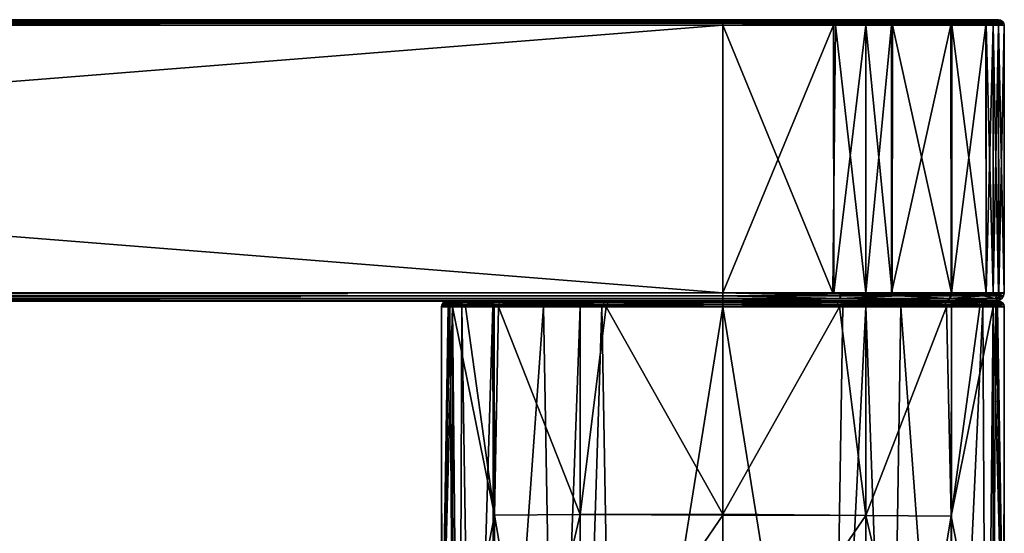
# Model space of a CAD drawing. Header units: centimetres. Extents: x -6.4 to 7.8, y -12.2 to -8.5.
# Tile 8 of 8: x 4.2 to 7.8, y -10.3 to -8.5. Entities that reach past the tile are written whole.
import ezdxf

# ---------------------------------------------------------------- set-up
doc = ezdxf.new("R2010")
doc.units = ezdxf.units.CM
doc.layers.get('0').update_dxf_attribs({"true_color": 0x5890e1})

msp = doc.modelspace()

# ---------------------------------------------------------------- meshes
at = {"color": 231, "true_color": 0xe499b8}
mesh = msp.add_polyface(dxfattribs=at)
corners = [(-5.4175, -9.4635, 31.4475), (-5.4175, -8.4983, 31.4475), (-5.8142, -9.4635, 31.4277), (6.7745, -8.4983, 31.4475), (-5.4175, -9.4635, 29.4155), (-5.8175, -8.4983, 29.4356), (-5.4175, -8.4983, 29.4155), (-5.8148, -8.478, 29.4557), (6.7745, -8.478, 29.4358), (-5.4175, -8.478, 29.4358), (6.7745, -9.4747, 29.4176), (-5.4175, -9.4747, 29.4176), (-5.843, -9.4747, 29.4413), (-5.4175, -9.4752, 29.4178), (-5.4175, -9.4851, 29.4244), (-5.8419, -9.4851, 29.448), (-5.4175, -9.4917, 29.4343), (-5.8405, -9.4919, 29.4581), (-5.4175, -9.4919, 29.4348), (-5.8149, -9.494, 29.466), (-5.4175, -9.494, 29.4459), (-5.4175, -9.494, 31.417), (-5.4175, -9.4919, 31.4282), (-5.8021, -9.494, 31.3985), (-5.4175, -9.4917, 31.4287), (-5.8399, -9.4851, 31.4152), (-5.4175, -9.4851, 31.4385), (-5.4175, -9.4752, 31.4451), (-5.8409, -9.4747, 31.422), (-5.4175, -9.4747, 31.4453), (-5.4175, -8.4794, 29.4283), (-5.4175, -8.4795, 29.428), (-5.8431, -8.484, 29.4451), (-5.4175, -8.484, 29.4214), (-5.4175, -8.4905, 29.417), (-5.4175, -8.4908, 29.4169), (-5.4175, -8.4908, 31.446), (-5.8426, -8.4908, 31.4225), (-5.4175, -8.4905, 31.4459), (-5.842, -8.484, 31.418), (-5.4175, -8.484, 31.4415), (-5.4175, -8.4795, 31.435), (-5.4175, -8.4794, 31.4347), (-5.4175, -8.478, 31.4271), (-5.8218, -8.478, 31.4062), (6.7745, -8.478, 31.4271), (7.7416, -9.494, 30.8161), (-5.927, -9.494, 31.3781), (-6.0174, -9.494, 31.3539), (-6.2201, -9.494, 31.2366), (-6.3393, -9.494, 31.0331), (-6.364, -9.494, 30.941), (-6.383, -9.494, 30.8289), (-6.403, -9.494, 30.4315), (-6.3884, -9.494, 30.0815), (-6.3835, -9.494, 30.0386), (-6.3641, -9.494, 29.9219), (-6.3399, -9.494, 29.8315), (-6.2226, -9.494, 29.6288), (-6.0191, -9.494, 29.5096), (-5.927, -9.494, 29.4849)]
mesh.append_faces([[corners[k] for k in face] for face in [(0, 1, 2), (4, 5, 6), (11, 12, 4), (11, 13, 12), (13, 14, 15), (14, 16, 17), (17, 16, 18), (19, 18, 20), (21, 22, 23), (24, 25, 22), (24, 26, 25), (25, 26, 27), (28, 27, 29), (0, 28, 29), (9, 30, 7), (30, 31, 32), (32, 31, 33), (34, 32, 33), (34, 35, 32), (1, 36, 37), (36, 38, 39), (39, 38, 40), (41, 39, 40), (41, 42, 39), (43, 44, 42)]], dxfattribs={"color": 231})
mesh.append_faces([[corners[k] for k in face] for face in [(0, 3, 1), (7, 8, 9), (4, 10, 11)]], dxfattribs={"vtx0": -1, "color": 231})
mesh.append_faces([[corners[k] for k in face] for face in [(7, 43, 45), (46, 47, 48), (46, 48, 49), (46, 49, 50), (46, 50, 51), (46, 51, 52), (46, 52, 53), (46, 53, 54), (46, 54, 55), (46, 55, 56), (46, 56, 57), (46, 57, 58), (46, 58, 59), (46, 59, 60)]], dxfattribs={"vtx0": -1, "vtx2": -1, "color": 231})
mesh = msp.add_polyface(dxfattribs=at)
corners = [(6.7745, -9.4635, 29.4155), (-5.4175, -8.4983, 29.4155), (6.7745, -8.4983, 29.4155), (-5.4175, -9.4752, 29.4178), (6.7745, -9.4747, 29.4176), (6.7745, -9.4752, 29.4178), (-5.4175, -9.494, 29.4459), (6.7745, -9.4919, 29.4348), (6.7745, -9.494, 29.4459), (-5.4175, -9.4917, 29.4343), (-5.4175, -9.4919, 29.4348), (-5.4175, -9.4851, 29.4244), (6.7745, -9.4917, 29.4343), (6.7745, -9.4851, 29.4244), (6.7745, -9.4635, 31.4475), (-5.4175, -9.4747, 31.4453), (6.7745, -9.4747, 31.4453), (6.7745, -9.4752, 31.4451), (-5.4175, -9.4752, 31.4451), (6.7745, -9.494, 31.417), (-5.4175, -9.4919, 31.4282), (-5.4175, -9.494, 31.417), (6.7745, -9.4917, 31.4287), (6.7745, -9.4919, 31.4282), (6.7745, -9.4851, 31.4385), (-5.4175, -9.4917, 31.4287), (-5.4175, -9.4851, 31.4385), (-5.4175, -8.478, 29.4358), (6.7745, -8.4794, 29.4283), (-5.4175, -8.4794, 29.4283), (-5.4175, -8.4795, 29.428), (6.7745, -8.4795, 29.428), (6.7745, -8.4908, 29.4169), (-5.4175, -8.4905, 29.417), (-5.4175, -8.4908, 29.4169), (-5.4175, -8.484, 29.4214), (6.7745, -8.4905, 29.417), (6.7745, -8.484, 29.4214), (-5.4175, -8.4983, 31.4475), (6.7745, -8.4908, 31.446), (-5.4175, -8.4908, 31.446), (-5.4175, -8.4905, 31.4459), (6.7745, -8.4905, 31.4459), (-5.4175, -8.478, 31.4271), (6.7745, -8.4794, 31.4347), (6.7745, -8.478, 31.4271), (-5.4175, -8.4795, 31.435), (-5.4175, -8.4794, 31.4347), (-5.4175, -8.484, 31.4415), (6.7745, -8.4795, 31.435), (-5.4175, -9.4635, 31.4475), (6.7745, -8.4983, 31.4475), (-5.4175, -9.4635, 29.4155), (7.7416, -9.494, 30.8161), (-5.8021, -9.494, 31.3985), (-5.927, -9.494, 31.3781), (-5.927, -9.494, 29.4849), (-5.8149, -9.494, 29.466), (-5.4175, -9.4747, 29.4176), (6.7745, -8.484, 31.4415)]
mesh.append_faces([[corners[k] for k in face] for face in [(0, 1, 2), (3, 4, 5), (6, 7, 8), (9, 7, 10), (11, 12, 9), (3, 13, 11), (14, 15, 16), (17, 15, 18), (19, 20, 21), (22, 20, 23), (24, 25, 22), (17, 26, 24), (27, 28, 29), (30, 28, 31), (1, 32, 2), (33, 32, 34), (35, 36, 33), (30, 37, 35), (38, 39, 40), (41, 39, 42), (43, 44, 45), (46, 44, 47), (48, 49, 46), (41, 59, 48)]], dxfattribs={"vtx0": -1, "color": 231})
mesh.append_faces([[corners[k] for k in face] for face in [(53, 21, 54), (53, 54, 55), (53, 56, 57), (53, 57, 6)]], dxfattribs={"vtx0": -1, "vtx2": -1, "color": 231})
mesh.append_faces([[corners[k] for k in face] for face in [(50, 14, 51), (0, 52, 1), (52, 0, 4), (3, 58, 4), (6, 10, 7), (14, 50, 15), (22, 25, 20), (24, 26, 25), (17, 18, 26), (30, 29, 28), (1, 34, 32), (41, 40, 39), (43, 47, 44)]], dxfattribs={"vtx2": -1, "color": 231})
mesh = msp.add_polyface(dxfattribs=at)
corners = [(6.7745, -9.4635, 31.4475), (7.1745, -8.4983, 31.4273), (6.7745, -8.4983, 31.4475), (6.7745, -9.4635, 29.4155), (6.7745, -8.4983, 29.4155), (7.1713, -9.4635, 29.4352), (6.7745, -9.494, 29.4459), (6.7745, -9.4919, 29.4348), (7.1592, -9.494, 29.4644), (6.7745, -9.4917, 29.4343), (7.197, -9.4851, 29.4477), (6.7745, -9.4851, 29.4244), (6.7745, -9.4752, 29.4178), (7.198, -9.4747, 29.441), (6.7745, -9.4747, 29.4176), (6.7745, -9.4919, 31.4282), (6.7745, -9.494, 31.417), (7.172, -9.494, 31.397), (6.7745, -8.478, 29.4358), (7.1789, -8.478, 29.4567), (6.7745, -8.4794, 29.4283), (7.1719, -8.478, 31.4072), (6.7745, -8.478, 31.4271), (6.7745, -8.4794, 31.4347), (-5.8148, -8.478, 29.4557), (7.2862, -8.478, 31.3879), (7.3807, -8.478, 31.3625), (7.5861, -8.478, 31.2422), (7.7067, -8.478, 31.0342), (7.731, -8.478, 30.9431), (7.7493, -8.478, 30.8358), (7.7702, -8.478, 30.4315), (7.7503, -8.478, 30.0341), (7.731, -8.478, 29.9198), (7.7056, -8.478, 29.8253), (7.5853, -8.478, 29.6199), (7.3773, -8.478, 29.4993), (7.2862, -8.478, 29.475), (7.7416, -9.494, 30.8161), (-5.4175, -9.494, 31.417), (-5.4175, -9.494, 29.4459), (-5.4175, -9.4917, 29.4343), (-5.4175, -9.4851, 29.4244), (-5.4175, -9.4752, 29.4178), (6.7745, -9.4752, 31.4451), (6.7745, -9.4747, 31.4453), (-5.4175, -9.4747, 31.4453), (-5.4175, -9.4919, 31.4282), (-5.4175, -8.478, 29.4358), (-5.4175, -8.4905, 29.417), (6.7745, -8.4905, 29.417), (6.7745, -8.4908, 29.4169), (-5.4175, -8.484, 29.4214), (6.7745, -8.484, 29.4214), (-5.4175, -8.4795, 29.428), (6.7745, -8.4795, 29.428), (-5.4175, -8.4983, 31.4475), (6.7745, -8.4908, 31.446), (-5.4175, -8.4795, 31.435), (6.7745, -8.4795, 31.435), (-5.4175, -8.484, 31.4415), (6.7745, -8.484, 31.4415), (-5.4175, -8.4905, 31.4459), (6.7745, -8.4905, 31.4459)]
mesh.append_faces([[corners[k] for k in face] for face in [(0, 1, 2), (3, 4, 5), (6, 7, 8), (9, 10, 7), (9, 11, 10), (10, 11, 12), (13, 12, 14), (3, 13, 14), (15, 16, 17), (18, 19, 20), (21, 22, 23)]], dxfattribs={"color": 231})
mesh.append_faces([[corners[k] for k in face] for face in [(24, 22, 21), (24, 21, 25), (24, 25, 26), (24, 26, 27), (24, 27, 28), (24, 28, 29), (24, 29, 30), (24, 30, 31), (24, 31, 32), (24, 32, 33), (24, 33, 34), (24, 34, 35), (24, 35, 36), (24, 36, 37), (24, 37, 19), (24, 19, 18), (38, 16, 39), (38, 40, 6)]], dxfattribs={"vtx0": -1, "vtx2": -1, "color": 231})
mesh.append_faces([[corners[k] for k in face] for face in [(41, 9, 7), (42, 11, 9), (43, 12, 11), (44, 45, 46), (16, 15, 47), (48, 18, 20), (49, 50, 51), (52, 53, 50), (54, 55, 53), (56, 2, 57), (58, 59, 23), (60, 61, 59), (62, 63, 61)]], dxfattribs={"vtx2": -1, "color": 231})
mesh = msp.add_polyface(dxfattribs=at)
corners = [(7.3857, -9.4635, 31.3822), (7.3871, -8.4983, 31.3817), (7.2905, -8.4983, 31.4077), (7.1745, -8.4983, 31.4273), (7.1759, -9.4635, 31.4271), (7.1713, -9.4635, 29.4352), (6.7745, -8.4983, 29.4155), (7.1817, -8.4983, 29.4365), (7.2905, -9.4635, 29.4551), (7.2905, -8.4983, 29.4552), (7.3836, -8.4983, 29.48), (7.4111, -8.4947, 29.4899), (7.1999, -8.4947, 29.4394), (7.1997, -8.4908, 29.4404), (6.7745, -8.4908, 29.4169), (7.1991, -8.484, 29.4449), (7.4107, -8.4908, 29.4909), (7.5954, -8.484, 29.6097), (6.7745, -8.4905, 29.417), (6.7745, -8.484, 29.4214), (6.7745, -8.4795, 29.428), (6.7745, -8.4794, 29.4283), (7.5906, -8.4794, 29.6146), (7.1789, -8.478, 29.4567), (7.2862, -8.478, 29.475), (7.4121, -8.4908, 31.3715), (7.2002, -8.484, 31.4178), (7.2009, -8.4908, 31.4223), (7.201, -8.4947, 31.4234), (6.7745, -8.4983, 31.4475), (7.4125, -8.4947, 31.3725), (6.7745, -8.4794, 31.4347), (7.3807, -8.478, 31.3625), (7.2862, -8.478, 31.3879), (7.1719, -8.478, 31.4072), (6.7745, -8.4795, 31.435), (6.7745, -8.484, 31.4415), (6.7745, -8.4905, 31.4459), (6.7745, -8.4908, 31.446), (7.5914, -8.4794, 31.2475), (7.5963, -8.484, 31.2523)]
mesh.append_faces([[corners[k] for k in face] for face in [(0, 1, 2), (2, 3, 4), (5, 6, 7), (8, 7, 9), (10, 8, 9), (11, 10, 9), (12, 9, 7), (6, 12, 7), (6, 13, 12), (6, 14, 13), (13, 14, 15), (16, 15, 17), (14, 18, 15), (15, 18, 19), (20, 15, 19), (20, 21, 15), (15, 21, 22), (21, 23, 22), (22, 23, 24), (12, 13, 16), (11, 12, 16), (11, 9, 12), (13, 15, 16), (25, 26, 27), (28, 27, 29), (3, 28, 29), (3, 2, 28), (28, 2, 30), (31, 32, 33), (34, 31, 33), (35, 26, 31), (35, 36, 26), (26, 36, 37), (38, 26, 37), (38, 27, 26), (38, 29, 27), (2, 1, 30), (26, 39, 31), (31, 39, 32), (27, 28, 25), (25, 28, 30), (25, 40, 26)]], dxfattribs={"color": 231})
mesh = msp.add_polyface(dxfattribs=at)
corners = [(7.2905, -9.4635, 31.4078), (7.2905, -8.4983, 31.4077), (7.1759, -9.4635, 31.4271), (7.3857, -9.4635, 31.3822), (7.1745, -8.4983, 31.4273), (6.7745, -9.4635, 31.4475), (7.3836, -8.4983, 29.48), (7.3839, -9.4635, 29.4801), (7.2905, -9.4635, 29.4551), (7.1713, -9.4635, 29.4352), (7.1817, -8.4983, 29.4365), (7.1592, -9.494, 29.4644), (6.7745, -9.4919, 29.4348), (7.2841, -9.494, 29.4848), (6.7745, -9.4635, 29.4155), (7.1982, -9.4691, 29.4393), (7.198, -9.4747, 29.441), (7.409, -9.4691, 29.4893), (7.5851, -9.4919, 29.6182), (7.3745, -9.494, 29.509), (7.197, -9.4851, 29.4477), (7.4084, -9.4747, 29.4908), (7.5924, -9.4851, 29.6109), (6.7745, -9.4752, 29.4178), (7.4112, -9.4747, 31.3711), (7.4118, -9.4691, 31.3726), (7.2003, -9.4691, 31.4233), (7.2, -9.4747, 31.4216), (6.7745, -9.4747, 31.4453), (6.7745, -9.4752, 31.4451), (7.199, -9.4851, 31.4149), (7.5951, -9.4851, 31.2493), (6.7745, -9.4851, 31.4385), (6.7745, -9.4917, 31.4287), (6.7745, -9.4919, 31.4282), (7.5878, -9.4919, 31.242), (7.172, -9.494, 31.397), (7.2841, -9.494, 31.378), (7.3762, -9.494, 31.3533), (7.7416, -9.494, 30.8161), (6.7745, -9.494, 31.417), (6.7745, -9.494, 29.4459)]
mesh.append_faces([[corners[k] for k in face] for face in [(0, 1, 2), (0, 3, 1), (2, 4, 5), (6, 7, 8), (8, 9, 10), (11, 12, 13), (14, 15, 16), (14, 9, 15), (15, 9, 8), (17, 8, 7), (18, 19, 12), (20, 18, 12), (20, 21, 22), (20, 16, 21), (20, 23, 16), (17, 21, 15), (8, 17, 15), (21, 16, 15), (12, 19, 13), (24, 25, 26), (27, 26, 5), (28, 27, 5), (28, 29, 27), (27, 29, 30), (24, 30, 31), (0, 25, 3), (0, 26, 25), (0, 2, 26), (26, 2, 5), (29, 32, 30), (30, 32, 33), (34, 30, 33), (34, 35, 30), (34, 36, 35), (36, 37, 35), (35, 37, 38), (26, 27, 24), (24, 27, 30)]], dxfattribs={"color": 231})
mesh.append_faces([[corners[k] for k in face] for face in [(39, 37, 36), (39, 36, 40), (39, 41, 11), (39, 11, 13)]], dxfattribs={"vtx0": -1, "vtx2": -1, "color": 231})
mesh = msp.add_polyface(dxfattribs=at)
corners = [(7.7702, -8.478, 30.4315), (7.7777, -8.4794, 30.4315), (7.7503, -8.478, 30.0341), (7.731, -8.478, 29.9198), (7.7056, -8.478, 29.8253), (7.5906, -8.4794, 29.6146), (7.5853, -8.478, 29.6199), (7.3773, -8.478, 29.4993), (7.7609, -8.484, 30.0059), (7.5954, -8.484, 29.6097), (7.7146, -8.4908, 29.7939), (7.5986, -8.4908, 29.6066), (7.7156, -8.4947, 29.7935), (7.4107, -8.4908, 29.4909), (7.4111, -8.4947, 29.4899), (7.7846, -8.484, 30.4315), (7.7891, -8.4908, 30.4315), (7.7654, -8.4908, 30.0051), (7.7905, -8.4983, 30.4315), (7.1991, -8.484, 29.4449), (7.2862, -8.478, 29.475), (7.7665, -8.4947, 30.005), (7.7611, -8.484, 30.856), (7.5914, -8.4794, 31.2475), (7.5963, -8.484, 31.2523), (7.2002, -8.484, 31.4178), (7.4121, -8.4908, 31.3715), (7.4125, -8.4947, 31.3725), (7.5994, -8.4908, 31.2555), (7.7151, -8.4908, 31.0676), (7.7656, -8.4908, 30.8567), (7.7493, -8.478, 30.8358), (7.731, -8.478, 30.9431), (7.7067, -8.478, 31.0342), (7.5861, -8.478, 31.2422), (7.3807, -8.478, 31.3625), (7.7666, -8.4947, 30.8569), (7.7161, -8.4947, 31.068), (7.6003, -8.4947, 31.2562)]
mesh.append_faces([[corners[k] for k in face] for face in [(0, 1, 2), (2, 1, 3), (3, 1, 4), (4, 1, 5), (6, 5, 7), (6, 4, 5), (5, 1, 8), (9, 8, 10), (11, 10, 12), (11, 9, 10), (11, 13, 9), (11, 14, 13), (1, 15, 8), (8, 15, 16), (17, 16, 18), (9, 5, 8), (9, 19, 5), (7, 5, 20), (10, 8, 17), (21, 10, 17), (17, 8, 16), (15, 22, 16), (15, 1, 22), (22, 1, 23), (24, 23, 25), (26, 27, 28), (24, 28, 29), (22, 29, 30), (16, 30, 18), (16, 22, 30), (0, 31, 1), (1, 31, 23), (23, 31, 32), (33, 23, 32), (33, 34, 23), (23, 34, 35), (30, 29, 36), (37, 29, 28), (38, 28, 27), (23, 24, 22), (22, 24, 29), (28, 24, 26)]], dxfattribs={"color": 231})
mesh = msp.add_polyface(dxfattribs=at)
corners = [(7.7708, -9.4635, 30.8282), (7.7905, -8.4983, 30.4315), (7.7695, -8.4983, 30.8386), (7.7509, -9.4635, 30.9474), (7.7508, -8.4983, 30.9474), (7.726, -8.4983, 31.0405), (7.7259, -9.4635, 31.0409), (7.6016, -8.4983, 31.2554), (7.601, -9.4635, 31.256), (7.6, -8.4983, 31.257), (7.6, -9.4635, 31.257), (7.3871, -8.4983, 31.3817), (7.3857, -9.4635, 31.3822), (7.3836, -8.4983, 29.48), (7.5985, -8.4983, 29.6044), (7.3839, -9.4635, 29.4801), (7.5991, -9.4635, 29.605), (7.6, -8.4983, 29.606), (7.6, -9.4635, 29.606), (7.7248, -8.4983, 29.8189), (7.7253, -9.4635, 29.8203), (7.7508, -8.4983, 29.9155), (7.7704, -8.4983, 30.0315), (7.7702, -9.4635, 30.0301), (7.7905, -9.4635, 30.4315), (7.5993, -8.4947, 29.6058), (7.7156, -8.4947, 29.7935), (7.4111, -8.4947, 29.4899), (7.5986, -8.4908, 29.6066), (7.7665, -8.4947, 30.005), (7.7654, -8.4908, 30.0051), (7.7146, -8.4908, 29.7939), (7.4125, -8.4947, 31.3725), (7.6003, -8.4947, 31.2562), (7.7161, -8.4947, 31.068), (7.7666, -8.4947, 30.8569), (7.7656, -8.4908, 30.8567), (7.7151, -8.4908, 31.0676), (7.5994, -8.4908, 31.2555)]
mesh.append_faces([[corners[k] for k in face] for face in [(0, 1, 2), (3, 2, 4), (5, 3, 4), (5, 6, 3), (5, 7, 6), (6, 7, 8), (8, 7, 9), (10, 9, 11), (12, 10, 11), (10, 8, 9), (3, 0, 2), (13, 14, 15), (16, 14, 17), (18, 17, 19), (20, 19, 21), (21, 22, 23), (24, 22, 1), (25, 26, 17), (14, 25, 17), (14, 27, 25), (14, 13, 27), (28, 25, 27), (28, 26, 25), (29, 1, 22), (21, 29, 22), (21, 26, 29), (21, 19, 26), (26, 19, 17), (29, 30, 1), (29, 26, 31), (32, 11, 9), (33, 9, 7), (34, 7, 5), (4, 34, 5), (4, 35, 34), (4, 2, 35), (35, 2, 1), (36, 35, 1), (35, 37, 34), (9, 33, 32), (38, 33, 34), (34, 33, 7)]], dxfattribs={"color": 231})
mesh = msp.add_polyface(dxfattribs=at)
corners = [(7.7905, -9.4635, 30.4315), (7.7905, -8.4983, 30.4315), (7.7708, -9.4635, 30.8282), (7.3839, -9.4635, 29.4801), (7.5985, -8.4983, 29.6044), (7.5991, -9.4635, 29.605), (7.7509, -9.4635, 29.9155), (7.7508, -8.4983, 29.9155), (7.7702, -9.4635, 30.0301), (7.7253, -9.4635, 29.8203), (7.7704, -8.4983, 30.0315), (7.6, -9.4635, 29.606), (7.7248, -8.4983, 29.8189), (7.6, -8.4983, 29.606), (7.409, -9.4691, 29.4893), (7.5983, -9.4691, 29.6049), (7.7157, -9.4691, 29.7942), (7.5972, -9.4747, 29.6062), (7.7141, -9.4747, 29.7948), (7.7664, -9.4691, 30.0058), (7.7647, -9.4747, 30.006), (7.7884, -9.4747, 30.4315), (7.4084, -9.4747, 29.4908), (7.7152, -9.4747, 31.0653), (7.765, -9.4747, 30.8549), (7.7667, -9.4691, 30.8551), (7.7167, -9.4691, 31.0659), (7.7509, -9.4635, 30.9474), (7.7259, -9.4635, 31.0409), (7.601, -9.4635, 31.256), (7.6011, -9.4691, 31.2552), (7.5998, -9.4747, 31.2541), (7.4118, -9.4691, 31.3726), (7.6, -9.4635, 31.257), (7.3857, -9.4635, 31.3822), (7.4112, -9.4747, 31.3711), (7.5951, -9.4851, 31.2493)]
mesh.append_faces([[corners[k] for k in face] for face in [(0, 1, 2), (3, 4, 5), (6, 7, 8), (6, 9, 7), (8, 10, 0), (9, 11, 12), (11, 5, 13), (5, 14, 3), (5, 15, 14), (5, 11, 15), (15, 11, 16), (17, 16, 18), (11, 9, 16), (16, 9, 6), (19, 6, 8), (0, 19, 8), (0, 20, 19), (0, 21, 20), (18, 19, 20), (18, 16, 19), (19, 16, 6), (22, 14, 17), (17, 14, 15), (16, 17, 15), (23, 24, 25), (26, 25, 27), (28, 26, 27), (28, 29, 26), (26, 29, 30), (31, 30, 32), (26, 23, 25), (26, 31, 23), (26, 30, 31), (21, 0, 24), (24, 0, 25), (25, 0, 2), (27, 25, 2), (29, 33, 30), (30, 33, 32), (32, 33, 34), (32, 35, 31), (31, 35, 36)]], dxfattribs={"color": 231})
mesh = msp.add_polyface(dxfattribs=at)
corners = [(5.7645, -9.5, 30.4315), (5.7601, -9.5066, 30.4315), (5.7646, -9.5, 30.4807), (5.8439, -9.5068, 31.0929), (5.7929, -9.5, 30.8872), (5.7884, -9.5068, 30.8879), (5.7873, -9.5107, 30.8881), (5.7588, -9.5143, 30.4807), (5.843, -9.5107, 31.0933), (5.9653, -9.5068, 31.2705), (5.7716, -9.4954, 30.4806), (5.8634, -9.494, 31.0905), (5.8181, -9.494, 30.9431), (5.808, -9.494, 30.891), (5.7791, -9.494, 30.4806), (5.7712, -9.4955, 30.4806), (5.7603, -9.5066, 30.4807), (5.7602, -9.5068, 30.4807), (5.973, -9.4954, 31.262), (5.9684, -9.5, 31.2672), (5.8319, -9.5068, 29.801), (5.8309, -9.5107, 29.8007), (5.7815, -9.5107, 30.0128), (5.7826, -9.5068, 30.013), (5.7585, -9.5143, 30.4315), (5.76, -9.5068, 30.4315), (5.7871, -9.5, 30.0136), (5.771, -9.4955, 30.4315), (5.7713, -9.4954, 30.4315), (5.9533, -9.4954, 29.62), (5.7789, -9.494, 30.4315), (5.8019, -9.494, 30.0109), (5.8181, -9.494, 29.9198), (5.8511, -9.494, 29.8035), (5.9586, -9.494, 29.6252), (5.9483, -9.5, 29.6152), (5.9451, -9.5068, 29.6121), (5.7586, -9.5143, 30.4561), (5.779, -9.494, 30.456), (5.9634, -9.494, 31.2426)]
mesh.append_faces([[corners[k] for k in face] for face in [(0, 1, 2), (3, 4, 5), (6, 5, 7), (3, 8, 9), (10, 11, 12), (13, 10, 12), (13, 14, 10), (15, 4, 10), (15, 2, 4), (4, 2, 16), (17, 4, 16), (17, 5, 4), (17, 7, 5), (4, 18, 10), (10, 18, 11), (5, 6, 3), (3, 6, 8), (3, 19, 4), (20, 21, 22), (23, 22, 24), (25, 23, 24), (25, 26, 23), (25, 1, 26), (26, 1, 0), (27, 26, 0), (27, 28, 26), (26, 28, 29), (30, 31, 28), (31, 32, 28), (28, 32, 33), (34, 28, 33), (34, 29, 28), (26, 35, 20), (23, 20, 22), (23, 26, 20), (21, 20, 36), (7, 17, 37), (37, 17, 25), (24, 37, 25), (17, 16, 25), (25, 16, 1), (1, 16, 2), (0, 2, 15), (27, 15, 10), (28, 10, 38), (30, 28, 38), (10, 14, 38), (28, 27, 10), (27, 0, 15)]], dxfattribs={"color": 231})
mesh.append_faces([[corners[k] for k in face] for face in [(38, 31, 30)]], dxfattribs={"vtx0": -1, "color": 231})
mesh.append_faces([[corners[k] for k in face] for face in [(38, 13, 12), (38, 12, 11), (38, 11, 39), (38, 34, 33), (38, 33, 32), (38, 32, 31)]], dxfattribs={"vtx0": -1, "vtx2": -1, "color": 231})
mesh.append_faces([[corners[k] for k in face] for face in [(38, 14, 13)]], dxfattribs={"vtx2": -1, "color": 231})
mesh = msp.add_polyface(dxfattribs=at)
corners = [(6.7745, -9.4954, 31.4347), (7.1877, -9.4954, 31.4126), (6.7745, -9.494, 31.4271), (6.3526, -9.5143, 31.4244), (6.7745, -9.5143, 31.4475), (6.3574, -9.5068, 31.4236), (6.2586, -9.5143, 31.4077), (5.9653, -9.5068, 31.2705), (5.9646, -9.5107, 31.2713), (5.843, -9.5107, 31.0933), (6.7745, -9.5, 31.4415), (6.358, -9.5, 31.4191), (6.7745, -9.5068, 31.446), (5.973, -9.4954, 31.262), (5.9684, -9.5, 31.2672), (5.7929, -9.5, 30.8872), (6.3554, -9.494, 31.4043), (6.2629, -9.494, 31.3879), (5.978, -9.494, 31.2565), (5.9634, -9.494, 31.2426), (5.8634, -9.494, 31.0905), (5.8439, -9.5068, 31.0929), (6.7745, -9.5, 29.4214), (6.3446, -9.5, 29.4457), (6.7745, -9.4954, 29.4283), (6.7745, -9.5068, 29.4169), (6.3439, -9.5068, 29.4413), (6.1317, -9.5068, 29.4934), (6.3438, -9.5107, 29.4401), (5.9451, -9.5068, 29.6121), (5.9443, -9.5107, 29.6112), (5.8309, -9.5107, 29.8007), (5.9483, -9.5, 29.6152), (5.9533, -9.4954, 29.62), (6.1313, -9.5107, 29.4924), (6.7745, -9.5143, 29.4155), (5.9586, -9.494, 29.6252), (6.1335, -9.494, 29.513), (6.2629, -9.494, 29.475), (6.3408, -9.494, 29.4609), (6.7745, -9.494, 29.4358), (5.7871, -9.5, 30.0136), (5.8319, -9.5068, 29.801), (5.779, -9.494, 30.456), (7.1926, -9.494, 31.4044), (7.2862, -9.494, 31.3879), (7.5673, -9.494, 31.2599), (7.4105, -9.494, 29.5111), (7.2862, -9.494, 29.475), (7.2042, -9.494, 29.4603)]
mesh.append_faces([[corners[k] for k in face] for face in [(0, 1, 2), (3, 4, 5), (6, 5, 7), (8, 7, 9), (7, 8, 6), (10, 11, 12), (10, 0, 11), (11, 0, 13), (14, 13, 15), (14, 7, 5), (11, 5, 12), (11, 14, 5), (11, 13, 14), (2, 16, 0), (0, 16, 13), (13, 16, 17), (18, 13, 17), (18, 19, 13), (13, 19, 20), (6, 3, 5), (12, 5, 4), (7, 14, 21), (22, 23, 24), (22, 25, 23), (23, 25, 26), (27, 26, 28), (29, 30, 31), (32, 33, 23), (27, 23, 26), (27, 32, 23), (27, 29, 32), (27, 34, 29), (27, 28, 34), (25, 35, 26), (26, 35, 28), (36, 37, 33), (33, 37, 38), (39, 33, 38), (39, 40, 33), (40, 24, 33), (33, 24, 23), (33, 32, 41), (29, 42, 32), (34, 30, 29)]], dxfattribs={"color": 231})
mesh.append_faces([[corners[k] for k in face] for face in [(43, 19, 18), (43, 18, 17), (43, 17, 16), (43, 16, 2), (43, 2, 44), (43, 44, 45), (43, 45, 46), (43, 47, 48), (43, 48, 49), (43, 49, 40), (43, 40, 39), (43, 39, 38), (43, 38, 37), (43, 37, 36)]], dxfattribs={"vtx0": -1, "vtx2": -1, "color": 231})
mesh = msp.add_polyface(dxfattribs=at)
corners = [(7.5857, -9.494, 31.2426), (7.5723, -9.4954, 31.2655), (7.6922, -9.4954, 31.0943), (7.5673, -9.494, 31.2599), (7.2878, -9.4954, 31.3952), (7.2893, -9.5, 31.4019), (7.1887, -9.5, 31.4194), (7.1893, -9.5068, 31.4239), (6.7745, -9.5068, 31.446), (6.7745, -9.5143, 31.4475), (7.1894, -9.5107, 31.425), (7.2902, -9.5068, 31.4064), (7.2904, -9.5107, 31.4074), (7.5798, -9.5068, 31.274), (7.5769, -9.5, 31.2706), (7.7027, -9.5068, 31.0989), (7.2862, -9.494, 31.3879), (7.1926, -9.494, 31.4044), (7.1877, -9.4954, 31.4126), (6.7745, -9.494, 31.4271), (6.7745, -9.4954, 31.4347), (6.7745, -9.5, 31.4415), (7.5805, -9.5107, 31.2748), (7.6985, -9.5, 31.097), (7.4137, -9.5068, 29.4921), (7.2028, -9.5107, 29.4398), (7.2026, -9.5068, 29.4409), (7.202, -9.5, 29.4453), (6.7745, -9.5068, 29.4169), (6.7745, -9.5, 29.4214), (6.7745, -9.4954, 29.4283), (7.5922, -9.4954, 29.6162), (6.7745, -9.5143, 29.4155), (7.2042, -9.494, 29.4603), (7.2862, -9.494, 29.475), (7.4105, -9.494, 29.5111), (7.5868, -9.494, 29.6215), (7.5971, -9.5, 29.6114), (7.6003, -9.5068, 29.6082), (7.414, -9.5107, 29.491), (7.6011, -9.5107, 29.6075), (6.7745, -9.494, 29.4358), (5.779, -9.494, 30.456), (7.684, -9.494, 31.0944), (7.731, -9.494, 30.9431), (7.7401, -9.494, 30.8964), (7.77, -9.494, 30.4806), (7.7701, -9.494, 30.456), (7.7702, -9.494, 30.4315), (7.7457, -9.494, 30.0014), (7.731, -9.494, 29.9198), (7.695, -9.494, 29.7957)]
mesh.append_faces([[corners[k] for k in face] for face in [(0, 1, 2), (0, 3, 1), (1, 3, 4), (5, 4, 6), (7, 6, 8), (9, 7, 8), (9, 10, 7), (11, 12, 13), (14, 13, 15), (14, 1, 5), (11, 5, 7), (10, 11, 7), (10, 12, 11), (3, 16, 4), (4, 16, 17), (18, 17, 19), (20, 21, 18), (18, 21, 6), (4, 18, 6), (4, 17, 18), (21, 8, 6), (12, 22, 13), (5, 11, 14), (14, 11, 13), (1, 14, 23), (5, 6, 7), (1, 4, 5), (24, 25, 26), (27, 26, 28), (29, 27, 28), (29, 30, 27), (27, 30, 31), (26, 32, 28), (26, 25, 32), (31, 30, 33), (34, 31, 33), (34, 35, 31), (31, 35, 36), (31, 37, 27), (27, 37, 24), (26, 27, 24), (37, 38, 24), (24, 38, 39), (25, 24, 39), (38, 40, 39), (41, 33, 30)]], dxfattribs={"color": 231})
mesh.append_faces([[corners[k] for k in face] for face in [(42, 3, 0), (42, 0, 43), (42, 43, 44), (42, 44, 45), (42, 45, 46), (42, 46, 47), (42, 47, 48), (42, 48, 49), (42, 49, 50), (42, 50, 51), (42, 51, 36), (42, 36, 35)]], dxfattribs={"vtx0": -1, "vtx2": -1, "color": 231})
mesh = msp.add_polyface(dxfattribs=at)
corners = [(7.7416, -9.494, 30.8161), (7.7401, -9.494, 30.034), (7.7601, -9.494, 30.4315), (7.5924, -9.4851, 29.6109), (7.7141, -9.4747, 29.7948), (7.758, -9.4851, 30.007), (7.5851, -9.4919, 29.6182), (7.7712, -9.4919, 30.4315), (7.7211, -9.494, 29.9219), (7.6964, -9.494, 29.8298), (7.5772, -9.494, 29.6263), (7.3745, -9.494, 29.509), (7.7647, -9.4747, 30.006), (7.7884, -9.4747, 30.4315), (7.7816, -9.4851, 30.4315), (7.197, -9.4851, 29.4477), (7.5972, -9.4747, 29.6062), (7.4084, -9.4747, 29.4908), (7.7212, -9.494, 30.941), (7.7583, -9.4851, 30.8539), (7.765, -9.4747, 30.8549), (7.5998, -9.4747, 31.2541), (7.5951, -9.4851, 31.2493), (7.7152, -9.4747, 31.0653), (7.5797, -9.494, 31.2341), (7.5878, -9.4919, 31.242), (7.3762, -9.494, 31.3533), (7.697, -9.494, 31.0314), (7.199, -9.4851, 31.4149), (7.2841, -9.494, 31.378), (7.2841, -9.494, 29.4848)]
mesh.append_faces([[corners[k] for k in face] for face in [(3, 4, 5), (6, 5, 7), (1, 7, 2), (1, 6, 7), (1, 8, 6), (6, 8, 9), (10, 6, 9), (10, 11, 6), (12, 13, 5), (4, 12, 5), (13, 14, 5), (5, 14, 7), (15, 3, 6), (3, 5, 6), (4, 3, 16), (16, 3, 17), (2, 7, 0), (0, 7, 18), (14, 19, 7), (14, 13, 19), (19, 13, 20), (21, 22, 23), (24, 25, 26), (24, 27, 25), (25, 27, 7), (19, 25, 7), (19, 22, 25), (19, 23, 22), (19, 20, 23), (22, 28, 25), (7, 27, 18)]], dxfattribs={"color": 231})
mesh.append_faces([[corners[k] for k in face] for face in [(0, 1, 2)]], dxfattribs={"vtx0": -1, "color": 231})
mesh.append_faces([[corners[k] for k in face] for face in [(0, 27, 24), (0, 24, 26), (0, 26, 29), (0, 30, 11), (0, 11, 10), (0, 10, 9), (0, 9, 8), (0, 8, 1)]], dxfattribs={"vtx0": -1, "vtx2": -1, "color": 231})
mesh.append_faces([[corners[k] for k in face] for face in [(0, 18, 27)]], dxfattribs={"vtx2": -1, "color": 231})
mesh = msp.add_polyface(dxfattribs=at)
corners = [(7.7905, -9.5143, 30.4315), (7.789, -9.5065, 30.4315), (7.7904, -9.5143, 30.4561), (7.7888, -9.5066, 30.4807), (7.7903, -9.5143, 30.4807), (7.7844, -9.5, 30.4807), (7.7846, -9.4999, 30.4315), (7.7777, -9.4955, 30.4806), (7.7779, -9.4955, 30.4315), (7.7701, -9.494, 30.456), (7.7702, -9.494, 30.4315), (7.77, -9.494, 30.4806), (7.7482, -9.4954, 30.8934), (7.7401, -9.494, 30.8964), (7.7383, -9.4954, 30.9446), (7.731, -9.494, 30.9431), (7.6922, -9.4954, 31.0943), (7.684, -9.494, 31.0944), (7.5857, -9.494, 31.2426), (7.6985, -9.5, 31.097), (7.7027, -9.5068, 31.0989), (7.7495, -9.5068, 30.9471), (7.745, -9.5, 30.9462), (7.7595, -9.5068, 30.8954), (7.755, -9.5, 30.8946), (7.5723, -9.4954, 31.2655), (7.5798, -9.5068, 31.274), (7.5805, -9.5107, 31.2748), (7.7037, -9.5107, 31.0993), (7.7505, -9.5107, 30.9473), (7.7605, -9.5107, 30.8956), (7.5769, -9.5, 31.2706), (7.7609, -9.5, 30.006), (7.7654, -9.5068, 30.0052), (7.715, -9.5068, 29.7949), (7.7665, -9.5107, 30.0051), (7.5971, -9.5, 29.6114), (7.5922, -9.4954, 29.6162), (7.6003, -9.5068, 29.6082), (7.716, -9.5107, 29.7945), (7.695, -9.494, 29.7957), (7.5868, -9.494, 29.6215), (7.731, -9.494, 29.9198), (7.7457, -9.494, 30.0014), (7.6011, -9.5107, 29.6075)]
mesh.append_faces([[corners[k] for k in face] for face in [(0, 1, 2), (2, 1, 3), (4, 2, 3), (3, 1, 5), (5, 1, 6), (7, 6, 8), (9, 8, 10), (9, 7, 8), (9, 11, 7), (7, 5, 6), (7, 12, 5), (7, 11, 12), (12, 11, 13), (14, 13, 15), (16, 15, 17), (18, 16, 17), (19, 20, 21), (22, 21, 23), (24, 23, 3), (5, 24, 3), (5, 12, 24), (24, 12, 14), (22, 14, 16), (19, 16, 25), (26, 27, 28), (20, 28, 29), (21, 29, 30), (23, 30, 4), (3, 23, 4), (20, 26, 28), (21, 20, 29), (23, 21, 30), (14, 22, 24), (24, 22, 23), (16, 19, 22), (22, 19, 21), (19, 31, 20), (14, 12, 13), (16, 14, 15), (6, 32, 8), (6, 1, 32), (32, 1, 33), (34, 33, 35), (36, 37, 32), (34, 32, 33), (34, 36, 32), (34, 38, 36), (34, 39, 38), (34, 35, 39), (1, 0, 33), (33, 0, 35), (40, 37, 41), (40, 42, 37), (42, 43, 37), (37, 43, 8), (32, 37, 8), (39, 44, 38), (43, 10, 8)]], dxfattribs={"color": 231})
mesh = msp.add_polyface(dxfattribs=at)
corners = [(5.7585, -11.9661, 30.4315), (5.7585, -11.0478, 30.4315), (5.7783, -11.9657, 30.0349), (5.7981, -11.9655, 29.9154), (5.7585, -11.0049, 30.4315), (5.7983, -9.5143, 29.9155), (5.8224, -11.9654, 29.8247), (5.8321, -9.5143, 29.7965), (5.8697, -11.9654, 29.7127), (6.7745, -11.9681, 29.4155), (6.3808, -11.968, 29.4348), (6.7745, -9.5143, 29.4155), (6.2586, -11.9679, 29.455), (6.3378, -9.5143, 29.4408), (6.1705, -11.9677, 29.4783), (6.2586, -9.5143, 29.4551), (5.9504, -11.9658, 29.6046), (6.1261, -9.5143, 29.4941), (5.949, -11.9658, 29.606), (5.949, -9.5143, 29.606), (5.9438, -9.5143, 29.6113), (6.2485, -11.8101, 32.5627), (6.7745, -11.8013, 32.6145), (6.7745, -11.6672, 32.4975), (6.2433, -11.6757, 32.4301), (6.7745, -11.6593, 32.4872), (6.7745, -11.489, 32.156), (6.2417, -11.5033, 32.0868), (6.7745, -11.4848, 32.1456), (6.7745, -11.3242, 31.8072), (6.2492, -11.3274, 31.748), (6.7745, -11.3191, 31.7995), (6.2539, -11.1924, 31.6137), (6.7745, -11.0277, 31.5694), (5.9453, -11.2034, 31.4465), (5.9484, -11.0296, 31.3664), (5.7936, -11.3804, 31.217), (5.9399, -11.3493, 31.5667), (5.7882, -11.6209, 31.5091), (5.9314, -11.552, 31.8862), (5.7888, -11.7794, 31.8622), (6.0695, -11.8202, 32.4903), (5.7593, -11.0478, 30.6121), (5.7588, -11.4095, 30.7722), (5.7988, -11.0387, 31.0497), (6.2569, -11.0232, 31.5241), (6.076, -11.1971, 31.5478), (6.0706, -11.3369, 31.676), (5.9327, -11.7186, 32.2338), (6.0795, -11.026, 31.4623), (5.9383, -11.8334, 32.3803), (5.7579, -11.6803, 31.0811), (5.7582, -11.831, 31.4467), (5.7593, -11.0049, 30.6008), (7.1682, -11.968, 29.4348)]
mesh.append_faces([[corners[k] for k in face] for face in [(0, 1, 2), (2, 1, 3), (3, 1, 4), (5, 6, 3), (6, 7, 8), (9, 10, 11), (10, 12, 13), (12, 14, 15), (14, 16, 17), (16, 18, 19), (18, 8, 20), (21, 22, 23), (24, 23, 25), (26, 24, 25), (26, 27, 24), (26, 28, 27), (27, 28, 29), (30, 29, 31), (32, 31, 33), (34, 35, 36), (37, 36, 38), (39, 38, 40), (21, 24, 41), (21, 23, 24), (42, 43, 44), (44, 43, 36), (35, 44, 36), (33, 45, 32), (32, 45, 46), (47, 46, 37), (39, 37, 38), (39, 47, 37), (39, 30, 47), (39, 27, 30), (39, 48, 27), (39, 40, 48), (45, 49, 46), (46, 49, 34), (37, 34, 36), (37, 46, 34), (47, 30, 32), (46, 47, 32), (30, 27, 29), (41, 24, 48), (50, 41, 48), (30, 31, 32), (35, 34, 49), (48, 24, 27), (43, 51, 36), (36, 51, 38), (38, 51, 52), (40, 38, 52), (0, 51, 43), (1, 43, 42), (53, 1, 42), (1, 0, 43), (9, 11, 54)]], dxfattribs={"color": 231})
mesh = msp.add_polyface(dxfattribs=at)
corners = [(5.7983, -9.5143, 29.9155), (5.7585, -11.0049, 30.4315), (5.7818, -9.5143, 30.0081), (5.7981, -11.9655, 29.9154), (5.8321, -9.5143, 29.7965), (5.8224, -11.9654, 29.8247), (5.8697, -11.9654, 29.7127), (5.9438, -9.5143, 29.6113), (5.949, -11.9658, 29.606), (5.949, -9.5143, 29.606), (5.9504, -11.9658, 29.6046), (6.1261, -9.5143, 29.4941), (6.1705, -11.9677, 29.4783), (6.2586, -9.5143, 29.4551), (6.2586, -11.9679, 29.455), (6.3378, -9.5143, 29.4408), (6.3808, -11.968, 29.4348), (6.7745, -9.5143, 29.4155), (5.7585, -9.5143, 30.4315), (6.2569, -11.0232, 31.5241), (6.7745, -11.0277, 31.5694), (6.7745, -11.0208, 31.5665), (6.7745, -10.2667, 31.4566), (6.2587, -10.2639, 31.4167), (6.7745, -10.263, 31.4565), (6.3526, -9.5143, 31.4244), (6.2586, -9.5143, 31.4077), (5.9645, -9.5143, 31.2717), (5.9497, -10.2665, 31.2659), (6.0795, -11.026, 31.4623), (5.9484, -11.0296, 31.3664), (6.7745, -9.5143, 31.4475), (5.949, -9.5143, 31.257), (5.8447, -9.5143, 31.0985), (5.7983, -9.5143, 30.9474), (5.7988, -11.0387, 31.0497), (5.788, -9.5143, 30.8943), (5.7593, -11.0049, 30.6008), (5.7593, -11.0478, 30.6121), (5.7588, -9.5143, 30.4807), (5.7585, -11.0478, 30.4315), (5.7586, -9.5143, 30.4561), (7.1955, -9.5143, 31.4245), (7.2904, -10.2677, 31.4169), (5.843, -9.5107, 31.0933), (5.9646, -9.5107, 31.2713), (5.7873, -9.5107, 30.8881), (6.1313, -9.5107, 29.4924), (6.3438, -9.5107, 29.4401), (5.9443, -9.5107, 29.6112), (5.8309, -9.5107, 29.8007), (5.7815, -9.5107, 30.0128)]
mesh.append_faces([[corners[k] for k in face] for face in [(0, 1, 2), (0, 3, 1), (0, 4, 5), (6, 4, 7), (8, 7, 9), (10, 9, 11), (12, 11, 13), (14, 13, 15), (16, 15, 17), (1, 18, 2), (19, 20, 21), (22, 19, 21), (22, 23, 19), (22, 24, 23), (23, 24, 25), (26, 23, 25), (26, 27, 23), (23, 27, 28), (29, 28, 30), (24, 31, 25), (27, 32, 28), (28, 32, 33), (34, 28, 33), (34, 35, 28), (34, 36, 35), (35, 36, 37), (38, 35, 37), (36, 39, 37), (30, 28, 35), (28, 29, 23), (23, 29, 19), (37, 1, 40), (37, 39, 1), (1, 39, 41), (18, 1, 41), (24, 42, 31), (24, 22, 43), (32, 44, 33), (32, 45, 44), (32, 27, 45), (45, 27, 26), (36, 46, 39), (36, 34, 46), (46, 34, 44), (34, 33, 44), (47, 48, 13), (11, 47, 13), (11, 9, 47), (47, 9, 49), (48, 17, 15), (13, 48, 15), (9, 7, 49), (49, 7, 4), (50, 4, 0), (51, 0, 2), (18, 51, 2), (50, 49, 4), (51, 50, 0)]], dxfattribs={"color": 231})
mesh = msp.add_polyface(dxfattribs=at)
corners = [(7.1682, -11.968, 29.4348), (6.7745, -9.5143, 29.4155), (7.2073, -9.5143, 29.4401), (7.2905, -9.5143, 29.4552), (7.4178, -9.5143, 29.4921), (7.3786, -11.9677, 29.4783), (7.5987, -11.9658, 29.6046), (7.6, -9.5143, 29.606), (7.6, -11.9658, 29.606), (7.6004, -9.5143, 29.6063), (7.714, -9.5143, 29.7885), (7.7509, -9.5143, 29.9155), (7.7267, -11.9654, 29.8247), (7.751, -11.9655, 29.9154), (7.7906, -11.0112, 30.4315), (7.7659, -9.5143, 29.9984), (7.7905, -9.5143, 30.4315), (7.7503, -11.046, 31.0517), (7.7897, -11.0112, 30.6024), (7.7601, -9.5143, 30.8999), (7.7508, -9.5143, 30.9474), (7.5994, -10.2702, 31.266), (7.7027, -9.5143, 31.1025), (7.6, -9.5143, 31.257), (7.5822, -9.5143, 31.2739), (7.2904, -10.2677, 31.4169), (7.2905, -9.5143, 31.4078), (7.1955, -9.5143, 31.4245), (6.7745, -10.263, 31.4565), (6.7745, -10.2667, 31.4566), (6.7745, -11.0208, 31.5665), (7.2923, -11.0301, 31.5268), (6.7745, -11.0277, 31.5694), (7.4697, -11.0329, 31.4649), (7.6007, -11.0367, 31.3688), (7.7903, -9.5143, 30.4807), (7.7906, -11.0551, 30.4315), (7.7904, -9.5143, 30.4561), (6.7745, -9.5143, 31.4475), (7.1894, -9.5107, 31.425), (7.2904, -9.5107, 31.4074), (7.5805, -9.5107, 31.2748), (7.7037, -9.5107, 31.0993), (7.7505, -9.5107, 30.9473), (7.7605, -9.5107, 30.8956), (7.716, -9.5107, 29.7945), (7.7665, -9.5107, 30.0051), (7.6011, -9.5107, 29.6075), (7.414, -9.5107, 29.491), (7.2028, -9.5107, 29.4398)]
mesh.append_faces([[corners[k] for k in face] for face in [(0, 1, 2), (3, 0, 2), (3, 4, 5), (6, 4, 7), (8, 7, 9), (10, 8, 9), (10, 11, 12), (13, 11, 14), (11, 15, 14), (14, 15, 16), (17, 18, 19), (20, 17, 19), (20, 21, 17), (20, 22, 21), (21, 22, 23), (24, 21, 23), (24, 25, 21), (24, 26, 25), (25, 26, 27), (28, 25, 27), (25, 29, 30), (31, 30, 32), (31, 25, 30), (31, 33, 25), (25, 33, 21), (21, 33, 34), (17, 21, 34), (35, 19, 18), (14, 18, 36), (14, 35, 18), (14, 37, 35), (14, 16, 37), (38, 27, 39), (39, 27, 40), (27, 26, 40), (40, 26, 41), (26, 24, 41), (41, 24, 23), (42, 23, 22), (20, 42, 22), (20, 43, 42), (20, 19, 43), (43, 19, 44), (44, 19, 35), (42, 41, 23), (45, 46, 11), (10, 45, 11), (10, 47, 45), (10, 9, 47), (47, 9, 7), (4, 47, 7), (4, 48, 47), (4, 3, 48), (48, 3, 49), (46, 16, 15), (11, 46, 15), (3, 2, 49), (49, 2, 1)]], dxfattribs={"color": 231})
mesh = msp.add_polyface(dxfattribs=at)
corners = [(7.2905, -9.5143, 29.4552), (7.2905, -11.9679, 29.455), (7.1682, -11.968, 29.4348), (7.3786, -11.9677, 29.4783), (7.4178, -9.5143, 29.4921), (7.5987, -11.9658, 29.6046), (7.714, -9.5143, 29.7885), (7.7267, -11.9654, 29.8247), (7.6, -11.9658, 29.606), (7.7509, -9.5143, 29.9155), (7.751, -11.9655, 29.9154), (7.7906, -11.0551, 30.4315), (7.7906, -11.0112, 30.4315), (7.7708, -11.9657, 30.0349), (7.7905, -11.9658, 30.4315), (7.6, -9.5143, 29.606), (7.7567, -11.8734, 32.0385), (7.7602, -11.7848, 31.874), (7.7054, -11.7534, 32.0839), (7.7006, -11.8574, 32.2377), (7.6161, -11.7252, 32.2449), (7.6102, -11.8431, 32.3891), (7.4789, -11.8311, 32.4981), (7.7897, -11.0551, 30.6142), (7.7503, -11.046, 31.0517), (7.7904, -11.4175, 30.7778), (7.7557, -11.3875, 31.2227), (7.7911, -11.686, 31.0918), (7.6007, -11.0367, 31.3688), (7.604, -11.2104, 31.451), (7.4697, -11.0329, 31.4649), (7.4733, -11.204, 31.5525), (7.2923, -11.0301, 31.5268), (7.2953, -11.1991, 31.6187), (6.7745, -11.0277, 31.5694), (6.7745, -11.3191, 31.7995), (7.3002, -11.3329, 31.7554), (6.7745, -11.3242, 31.8072), (7.3075, -11.5076, 32.0971), (7.6178, -11.5568, 31.8963), (7.7609, -11.6262, 31.5191), (7.6094, -11.3555, 31.5733), (7.7897, -11.0112, 30.6024), (6.7745, -11.4848, 32.1456), (6.7745, -11.489, 32.156), (7.3056, -11.6832, 32.4407), (6.7745, -11.6593, 32.4872), (6.7745, -11.6672, 32.4975), (7.3, -11.8218, 32.5698), (6.7745, -11.8013, 32.6145), (7.7909, -11.8355, 31.4572), (7.4788, -11.3427, 31.683)]
mesh.append_faces([[corners[k] for k in face] for face in [(0, 1, 2), (0, 3, 1), (3, 4, 5), (6, 7, 8), (7, 9, 10), (11, 10, 12), (11, 13, 10), (11, 14, 13), (8, 5, 15), (16, 17, 18), (19, 18, 20), (21, 20, 22), (23, 24, 25), (25, 26, 27), (25, 24, 26), (26, 24, 28), (29, 28, 30), (31, 30, 32), (33, 32, 34), (35, 33, 34), (35, 36, 33), (35, 37, 36), (36, 37, 38), (39, 38, 20), (18, 39, 20), (18, 17, 39), (39, 17, 40), (41, 40, 26), (29, 26, 28), (29, 41, 26), (29, 31, 41), (29, 30, 31), (23, 42, 24), (37, 43, 38), (38, 43, 44), (45, 44, 46), (47, 45, 46), (47, 48, 45), (47, 49, 48), (48, 22, 45), (45, 22, 20), (38, 45, 20), (38, 44, 45), (50, 27, 40), (17, 50, 40), (40, 27, 26), (39, 41, 51), (36, 51, 33), (36, 39, 51), (36, 38, 39), (41, 39, 40), (33, 51, 31), (32, 33, 31), (51, 41, 31), (42, 23, 11), (23, 25, 11), (11, 25, 14), (14, 25, 27)]], dxfattribs={"color": 231})

doc.saveas('drawing.dxf')
